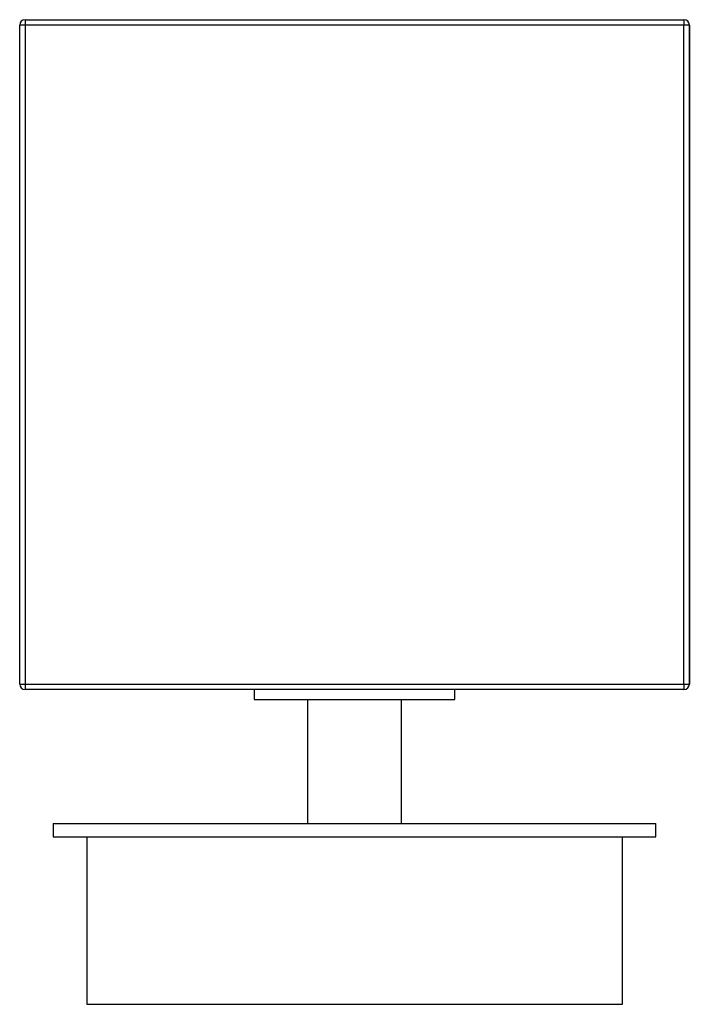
# Paper-space layout '_Inferior' of a CAD drawing. Header units: millimetres. Extents: x -51 to 49, y 52 to 199.
import ezdxf

# ---------------------------------------------------------------- set-up
doc = ezdxf.new("R2010")
doc.units = ezdxf.units.MM

psp = doc.layouts.new('_Inferior')

# ---------------------------------------------------------------- linework, layer by layer
at = {"color": 7, "linetype": 'Continuous', "lineweight": 25}
for p, q in [((-50.21, 198.5), (48.19, 198.5)), ((48.99, 197.7), (-51.01, 197.7)), ((-51.01, 99.3), (-51.01, 197.7)), ((-50.21, 197.7), (-50.21, 99.3)), ((48.19, 99.3), (48.19, 197.7)), ((48.99, 197.7), (48.99, 99.3)), ((48.99, 99.3), (48.99, 197.7)), ((-51.01, 99.3), (48.99, 99.3)), ((48.19, 98.5), (-50.21, 98.5)), ((-16.01, 98.5), (-16.01, 97)), ((13.99, 97), (13.99, 98.5)), ((-16.01, 97), (13.99, 97)), ((-8.01, 97), (-8.01, 78.5)), ((5.99, 78.5), (5.99, 97)), ((-46.01, 78.5), (-46.01, 76.5)), ((-46.01, 78.5), (43.99, 78.5)), ((43.99, 76.5), (43.99, 78.5)), ((-46.01, 76.5), (43.99, 76.5)), ((-41.01, 76.5), (-41.01, 51.5)), ((38.99, 51.5), (38.99, 76.5)), ((-41.01, 51.5), (38.99, 51.5))]:
    psp.add_line(p, q, dxfattribs=at)
at = {"color": 7, "linetype": 'Continuous', "lineweight": 25, "flags": 128}
for points in [[(-50.21, 198.5), (-50.21, 198.48), (-50.21, 198.44), (-50.21, 198.37), (-50.21, 198.27), (-50.21, 198.14), (-50.21, 198.01), (-50.21, 197.86), (-50.21, 197.7)], [(48.19, 198.5), (48.19, 198.48), (48.19, 198.44), (48.19, 198.37), (48.19, 198.27), (48.19, 198.14), (48.19, 198.01), (48.19, 197.86), (48.19, 197.7)], [(-50.21, 99.3), (-50.21, 99.14), (-50.21, 98.99), (-50.21, 98.86), (-50.21, 98.73), (-50.21, 98.63), (-50.21, 98.56), (-50.21, 98.52), (-50.21, 98.5)], [(48.19, 99.3), (48.19, 99.14), (48.19, 98.99), (48.19, 98.86), (48.19, 98.73), (48.19, 98.63), (48.19, 98.56), (48.19, 98.52), (48.19, 98.5)]]:
    psp.add_lwpolyline(points, dxfattribs=at)
at = {"color": 7, "linetype": 'Continuous', "lineweight": 25}
for centre, start, end in [((-50.21, 197.7), 90, 180), ((48.19, 197.7), 360, 90), ((48.19, 197.7), 360, 90), ((-50.21, 99.3), 180, 270), ((48.19, 99.3), 270, 0), ((48.19, 99.3), 270, 0)]:
    psp.add_arc(centre, 0.8, start, end, dxfattribs=at)

doc.saveas('drawing.dxf')
